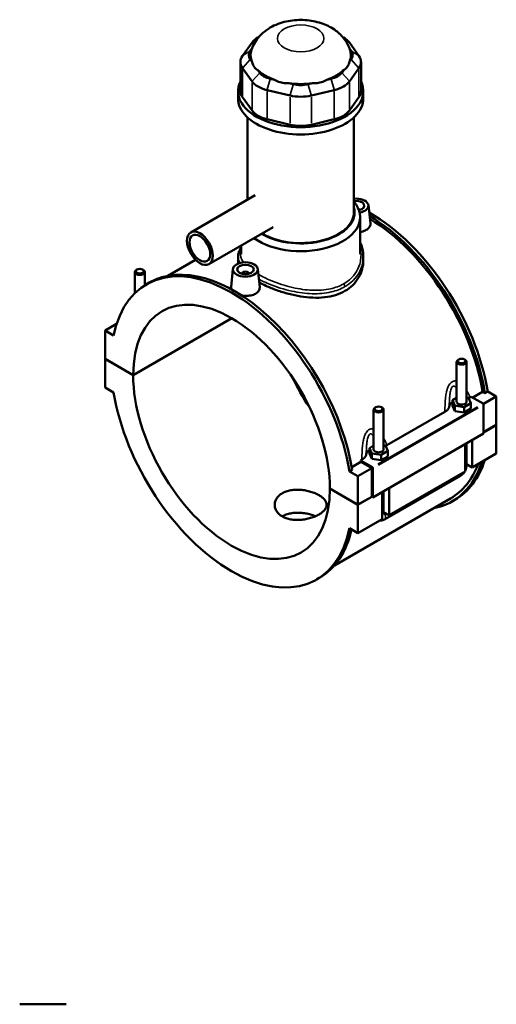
# Model space of a CAD drawing. Header units: inches. Extents: x -1 to 49.1, y -1.4 to 48.5.
# Tile 9 of 9: x 37.8 to 49.1, y 25.1 to 48.5. Entities that reach past the tile are written whole.
import ezdxf

# ---------------------------------------------------------------- set-up
doc = ezdxf.new("R2010")
doc.units = ezdxf.units.IN
doc.header["$MEASUREMENT"] = 0
doc.layers.add('Visible (ANSI)', color=7, linetype='Continuous', lineweight=50)
doc.layers.add('Visible Narrow (ANSI)', color=7, linetype='Continuous', lineweight=35)

msp = doc.modelspace()

# ---------------------------------------------------------------- linework, layer by layer
at = {"layer": 'Visible (ANSI)'}
for p, q in [((43.435, 48.071), (43.414, 48.058)), ((45.425, 48.071), (45.446, 48.058)), ((43.273, 47.936), (43.047, 47.621)), ((43.23, 47.74), (43.272, 47.798)), ((45.813, 47.621), (45.587, 47.936)), ((45.588, 47.798), (45.63, 47.74)), ((43.273, 47.476), (43.23, 47.536)), ((45.63, 47.536), (45.587, 47.476)), ((42.996, 47.476), (42.996, 46.783)), ((43.047, 47.33), (43.273, 47.015)), ((43.456, 47.221), (43.413, 47.281)), ((45.447, 47.281), (45.404, 47.221)), ((45.587, 47.015), (45.813, 47.33)), ((45.864, 47.476), (45.864, 46.783)), ((43.811, 47.052), (43.707, 47.077)), ((45.153, 47.077), (45.049, 47.052)), ((43.631, 46.809), (44.177, 46.679)), ((44.253, 46.947), (44.148, 46.972)), ((44.712, 46.972), (44.607, 46.947)), ((44.683, 46.679), (45.229, 46.809)), ((42.942, 46.612), (42.942, 46.783)), ((43.273, 46.323), (43.047, 46.637)), ((45.813, 46.637), (45.587, 46.323)), ((45.918, 46.612), (45.918, 46.783)), ((43.165, 44.205), (43.165, 46.161)), ((44.177, 45.986), (43.631, 46.117)), ((45.229, 46.117), (44.683, 45.986)), ((45.695, 43.902), (45.695, 46.161)), ((43.345, 44.309), (41.816, 43.428)), ((46.04, 44.072), (46.086, 43.643)), ((45.824, 43.965), (45.824, 43.957)), ((45.844, 42.908), (45.844, 43.794)), ((43.779, 43.555), (42.25, 42.674)), ((43.016, 42.908), (43.016, 43.115)), ((42.942, 42.851), (42.942, 42.763)), ((45.918, 42.851), (45.918, 42.763)), ((41.93, 42.775), (41.271, 42.395)), ((40.487, 41.984), (40.487, 42.486)), ((40.538, 42.543), (40.522, 42.534)), ((40.672, 42.543), (40.689, 42.534)), ((40.724, 42.17), (40.724, 42.486)), ((42.82, 42.557), (42.774, 42.127)), ((43.036, 42.443), (43.036, 42.45)), ((43.194, 42.443), (43.194, 42.45)), ((43.41, 42.557), (43.455, 42.129)), ((40.766, 42.196), (40.832, 42.234)), ((40.055, 41.253), (39.781, 41.094)), ((40.083, 41.333), (40.082, 41.332)), ((40.082, 41.332), (40.082, 41.332)), ((40.082, 41.33), (40.082, 41.332)), ((40.448, 40.036), (42.794, 41.387)), ((42.796, 41.386), (40.448, 40.033)), ((39.984, 40.977), (39.781, 41.094)), ((39.781, 41.094), (39.781, 40.42)), ((39.781, 40.42), (40.448, 40.036)), ((39.781, 40.417), (39.784, 40.419)), ((39.781, 40.417), (39.781, 39.743)), ((40.448, 40.033), (39.781, 40.417)), ((48.136, 39.405), (48.136, 40.353)), ((48.188, 40.411), (48.171, 40.401)), ((48.322, 40.411), (48.338, 40.401)), ((48.373, 39.405), (48.373, 40.353)), ((39.781, 39.743), (39.984, 39.626)), ((48.518, 39.504), (48.753, 39.639)), ((48.81, 39.606), (48.753, 39.639)), ((48.876, 39.644), (48.81, 39.606)), ((48.876, 39.644), (49.079, 39.527)), ((48.136, 39.497), (48.035, 39.439)), ((48.035, 39.439), (48.094, 39.313)), ((48.035, 39.31), (48.035, 39.439)), ((48.035, 39.31), (48.094, 39.184)), ((48.094, 39.184), (48.094, 39.313)), ((48.094, 39.313), (48.313, 39.279)), ((48.313, 39.279), (48.474, 39.371)), ((48.415, 39.498), (48.373, 39.504)), ((48.474, 39.371), (48.415, 39.498)), ((48.452, 39.505), (48.484, 39.523)), ((48.474, 39.243), (48.474, 39.371)), ((48.484, 39.523), (48.764, 39.362)), ((49.079, 39.527), (48.774, 39.351)), ((48.778, 39.337), (48.778, 38.647)), ((49.079, 39.527), (49.079, 38.852)), ((46.164, 39.217), (46.164, 38.269)), ((46.215, 39.275), (46.198, 39.265)), ((46.349, 39.275), (46.366, 39.265)), ((46.4, 39.217), (46.4, 38.269)), ((46.479, 38.369), (47.858, 39.163)), ((48.094, 39.184), (48.313, 39.15)), ((48.313, 39.15), (48.313, 39.279)), ((48.313, 39.15), (48.474, 39.243)), ((48.778, 38.679), (49.079, 38.852)), ((49.079, 38.849), (48.778, 38.676)), ((49.076, 38.851), (49.079, 38.849)), ((49.079, 38.849), (49.079, 38.175)), ((48.778, 38.647), (46.148, 37.132)), ((46.442, 38.362), (46.4, 38.368)), ((48.338, 37.748), (48.338, 38.394)), ((48.373, 37.892), (48.373, 38.414)), ((48.505, 38.49), (48.505, 37.844)), ((46.164, 38.361), (46.062, 38.303)), ((46.062, 38.303), (46.121, 38.177)), ((46.062, 38.174), (46.062, 38.303)), ((46.062, 38.174), (46.121, 38.048)), ((46.121, 38.048), (46.121, 38.177)), ((46.121, 38.177), (46.341, 38.143)), ((46.341, 38.143), (46.501, 38.235)), ((46.341, 38.014), (46.341, 38.143)), ((46.501, 38.235), (46.442, 38.362)), ((46.501, 38.106), (46.501, 38.235)), ((49.079, 38.175), (48.505, 37.844)), ((45.643, 37.848), (45.859, 37.973)), ((45.853, 38.008), (45.885, 38.027)), ((46.134, 37.847), (45.853, 38.008)), ((46.12, 37.823), (45.859, 37.973)), ((46.121, 38.048), (46.341, 38.014)), ((46.341, 38.014), (46.501, 38.106)), ((48.505, 37.844), (48.373, 37.921)), ((45.654, 37.788), (45.588, 37.75)), ((45.791, 37.633), (45.588, 37.75)), ((46.12, 37.823), (45.791, 37.633)), ((46.12, 37.148), (46.12, 37.823)), ((46.148, 37.132), (46.148, 37.823)), ((48.338, 37.748), (46.532, 36.708)), ((45.791, 36.959), (45.791, 37.633)), ((46.424, 36.606), (48.23, 37.645)), ((45.124, 37.343), (45.791, 36.959)), ((45.124, 37.34), (45.127, 37.341)), ((45.791, 36.956), (45.124, 37.34)), ((46.365, 36.612), (46.365, 37.258)), ((46.4, 37.277), (46.4, 36.756)), ((46.532, 37.354), (46.532, 36.708)), ((47.989, 37.105), (45.232, 35.517)), ((45.791, 36.959), (46.12, 37.148)), ((46.123, 37.147), (45.791, 36.956)), ((46.12, 37.148), (46.148, 37.132)), ((48.028, 37.036), (48.094, 37.074)), ((45.791, 36.281), (45.791, 36.956)), ((46.532, 36.708), (46.4, 36.784)), ((46.365, 36.612), (45.791, 36.281)), ((45.588, 36.398), (45.791, 36.281)), ((44.806, 35.18), (44.872, 35.218)), ((37.751, 25.088), (38.855, 25.088))]:
    msp.add_line(p, q, dxfattribs=at)
for centre, major_axis, ratio, start_param, end_param in [((43.884, 47.79), (-0.661, 0), 0.575862, 5.50164, 5.890486), ((44.976, 47.79), (-0.661, 0), 0.575862, 3.534292, 3.923138), ((43.658, 47.638), (-0.463, 0), 0.575862, 5.890486, 6.675884), ((44.43, 47.638), (-1.191, 0), 0.575862, 6.090501, 6.521997), ((44.43, 47.638), (1.191, 0), 0.575862, 6.044373, 6.47587), ((45.202, 47.638), (0.463, 0), 0.575862, 5.890486, 6.675884), ((43.658, 47.476), (-0.661, 0), 0.575862, 5.890486, 6.675884), ((45.202, 47.476), (0.661, 0), 0.575862, 5.890486, 6.675884), ((44.43, 47.638), (1.191, 0), 0.575862, 3.688179, 4.165803), ((44.43, 47.638), (1.191, 0), 0.575862, 5.258975, 5.736599), ((43.884, 47.323), (-0.463, 0), 0.575862, 0.392699, 1.178097), ((44.976, 47.323), (0.463, 0), 0.575862, 5.105088, 5.890486), ((44.43, 46.783), (-1.488, 0), 0.575862, 6.011728, 9.696235), ((43.884, 47.161), (0.661, 0), 0.575862, 3.534292, 4.31969), ((44.43, 47.638), (1.191, 0), 0.575862, 4.473577, 4.951201), ((44.43, 47.193), (-0.463, 0), 0.575862, 1.178097, 1.963495), ((44.976, 47.161), (0.661, 0), 0.575862, 5.105088, 5.890486), ((44.43, 46.612), (-1.488, 0), 0.575862, 0, 3.141593), ((43.658, 46.783), (-0.661, 0), 0.575862, 0, 0.392699), ((44.43, 47.031), (0.661, 0), 0.575862, 4.31969, 5.105088), ((45.202, 46.783), (0.661, 0), 0.575862, 5.890486, 6.283185), ((43.884, 46.469), (-0.661, 0), 0.575862, 0.392699, 1.178097), ((44.976, 46.469), (0.661, 0), 0.575862, 5.105088, 5.890486), ((44.43, 46.338), (-0.661, 0), 0.575862, 1.178097, 1.963495), ((45.745, 44.061), (0.295, 0), 0.575862, 5.010537, 8.025021), ((44.43, 43.794), (1.414, 0), 0.575862, 3.809012, 6.74614), ((44.43, 43.902), (1.281, 0), 0.575862, 3.900758, 6.444002), ((45.745, 44.061), (0.197, 0), 0.575862, 5.078012, 8.112151), ((45.745, 43.965), (0.0787, 0), 0.575862, 6.114496, 7.111146), ((44.43, 43.902), (1.265, 0), 0.575862, 3.900415, 6.283185), ((46.074, 40.581), (-2.02, 3.508), 0.578093, 4.13462, 5.505182), ((46.008, 40.544), (2.02, -3.508), 0.578093, 0.993028, 2.337563), ((46.008, 40.544), (-1.98, 3.439), 0.578093, 4.138795, 5.476093), ((42.786, 38.688), (-2.02, 3.508), 0.578093, 4.13462, 6.864821), ((42.852, 38.726), (-2.02, 3.508), 0.578093, 4.13462, 6.283185), ((40.605, 42.486), (0.118, 0), 0.575862, 2.360047, 7.064731), ((43.115, 42.45), (-0.0787, 0), 0.575862, 2.972903, 6.451874), ((42.786, 38.688), (-1.65, 2.866), 0.578093, 3.92952, 7.069922), ((48.255, 40.353), (-0.118, 0), 0.575862, 5.50164, 10.206324), ((42.786, 38.688), (1.65, -2.866), 0.578093, 3.92952, 7.069922), ((46.074, 40.581), (1.65, -2.866), 0.578093, 4.58842, 4.836358), ((42.786, 38.688), (2.02, -3.508), 0.578093, 4.13462, 6.864821), ((48.255, 39.276), (-0.295, 0), 0.575862, 5.550783, 6.193258), ((48.255, 39.405), (-0.118, 0), 0.575862, 0, 3.141593), ((48.764, 39.345), (-0.0098, 0.0171), 0.578093, 3.928925, 5.499721), ((46.282, 39.217), (-0.118, 0), 0.575862, 5.50164, 10.206324), ((46.282, 38.14), (-0.295, 0), 0.575862, 5.550783, 6.193258), ((46.282, 38.269), (-0.118, 0), 0.575862, 0, 3.141593), ((43.115, 38.877), (-1.98, 3.439), 0.578093, 4.138795, 4.148949), ((46.008, 40.544), (2.02, -3.508), 0.578093, 6.084831, 6.766019), ((46.008, 40.544), (1.98, -3.439), 0.578093, 0, 0.443171), ((46.074, 40.581), (2.02, -3.508), 0.578093, 0, 0.482834), ((46.134, 37.831), (0.0098, -0.0171), 0.578093, 0.787332, 2.358128), ((42.852, 38.726), (2.02, -3.508), 0.578093, 0, 0.558197)]:
    msp.add_ellipse(centre, major_axis=major_axis, ratio=ratio, start_param=start_param, end_param=end_param, dxfattribs=at)
for centre, major_axis, ratio in [((42.033, 43.051), (-0.217, 0.377), 0.578093), ((42.033, 43.051), (-0.174, 0.302), 0.578093), ((43.115, 42.547), (0.295, 0), 0.575862), ((43.115, 42.547), (0.197, 0), 0.575862), ((40.605, 42.505), (0.0945, 0), 0.575862), ((48.255, 40.372), (0.0945, 0), 0.575862), ((46.282, 39.236), (0.0945, 0), 0.575862)]:
    msp.add_ellipse(centre, major_axis=major_axis, ratio=ratio, dxfattribs=at)
for points, knots in [([(45.599, 47.769), (45.567, 47.861), (45.523, 47.942), (45.41, 48.096), (45.339, 48.163), (45.169, 48.291), (45.068, 48.342), (44.84, 48.428), (44.712, 48.456), (44.451, 48.481), (44.317, 48.477), (44.054, 48.436), (43.923, 48.4), (43.675, 48.282), (43.557, 48.204), (43.377, 48.006), (43.31, 47.904), (43.265, 47.778), (43.263, 47.774), (43.261, 47.769)], [0.978083, 0.978083, 0.978083, 0.978083, 1.185423, 1.185423, 1.438851, 1.438851, 1.776154, 1.776154, 2.192364, 2.192364, 2.618544, 2.618544, 3.045426, 3.045426, 3.445537, 3.445537, 3.724104, 3.724104, 3.734306, 3.734306, 3.734306, 3.734306]), ([(43.273, 47.476), (43.275, 47.467), (43.278, 47.459), (43.291, 47.416), (43.307, 47.384), (43.326, 47.359), (43.344, 47.334), (43.367, 47.31), (43.4, 47.289), (43.407, 47.285), (43.413, 47.281)], [-0.4425768, -0.4425768, -0.4425768, -0.4425768, -0.3612, -0.3612, 0, 0, 0, 0.3612, 0.3612, 0.4425768, 0.4425768, 0.4425768, 0.4425768]), ([(45.447, 47.281), (45.454, 47.285), (45.46, 47.289), (45.493, 47.31), (45.516, 47.334), (45.534, 47.359), (45.553, 47.384), (45.569, 47.416), (45.582, 47.459), (45.585, 47.467), (45.587, 47.476)], [-0.4425768, -0.4425768, -0.4425768, -0.4425768, -0.3612, -0.3612, 0, 0, 0, 0.3612, 0.3612, 0.4425768, 0.4425768, 0.4425768, 0.4425768]), ([(43.811, 47.052), (43.82, 47.046), (43.83, 47.041), (43.883, 47.013), (43.929, 46.997), (43.973, 46.986), (44.016, 46.976), (44.066, 46.97), (44.126, 46.97), (44.137, 46.971), (44.148, 46.972)], [-0.4425768, -0.4425768, -0.4425768, -0.4425768, -0.3612, -0.3612, 0, 0, 0, 0.3612, 0.3612, 0.4425768, 0.4425768, 0.4425768, 0.4425768]), ([(44.712, 46.972), (44.723, 46.971), (44.734, 46.97), (44.794, 46.97), (44.844, 46.976), (44.887, 46.986), (44.931, 46.997), (44.977, 47.013), (45.03, 47.041), (45.04, 47.046), (45.049, 47.052)], [-0.4425768, -0.4425768, -0.4425768, -0.4425768, -0.3612, -0.3612, 0, 0, 0, 0.3612, 0.3612, 0.4425768, 0.4425768, 0.4425768, 0.4425768]), ([(46.086, 43.643), (46.086, 43.639), (46.087, 43.635), (46.087, 43.604), (46.078, 43.576), (46.044, 43.525), (46.017, 43.503), (45.987, 43.485)], [4.5214418, 4.5214418, 4.5214418, 4.5214418, 4.5750462, 4.5750462, 4.9019975, 4.9019975, 5.2289487, 5.2289487, 5.2289487, 5.2289487]), ([(45.987, 43.485), (45.957, 43.468), (45.918, 43.453), (45.866, 43.442), (45.855, 43.44), (45.844, 43.439)], [0, 0, 0, 0, 0.3269513, 0.3269513, 0.4093657, 0.4093657, 0.4093657, 0.4093657]), ([(42.942, 42.851), (42.942, 42.886), (42.947, 42.921), (42.969, 42.99), (42.987, 43.025), (43.011, 43.062), (43.014, 43.066), (43.016, 43.07)], [20.131518, 20.131518, 20.131518, 20.131518, 20.633906, 20.633906, 21.168181, 21.168181, 21.23021, 21.23021, 21.23021, 21.23021]), ([(45.844, 43.191), (45.865, 43.145), (45.881, 43.098), (45.91, 42.985), (45.918, 42.918), (45.918, 42.851)], [30.488914, 30.488914, 30.488914, 30.488914, 30.974488, 30.974488, 31.635584, 31.635584, 31.635584, 31.635584]), ([(45.918, 42.763), (45.918, 42.695), (45.909, 42.624), (45.872, 42.485), (45.844, 42.416), (45.768, 42.288), (45.721, 42.228), (45.612, 42.121), (45.549, 42.075), (45.482, 42.036)], [20.148425, 20.148425, 20.148425, 20.148425, 20.868326, 20.868326, 21.588228, 21.588228, 22.30813, 22.30813, 23.028031, 23.028031, 23.028031, 23.028031]), ([(42.783, 42.074), (42.777, 42.088), (42.773, 42.102), (42.773, 42.12), (42.774, 42.123), (42.774, 42.127)], [4.3829545, 4.3829545, 4.3829545, 4.3829545, 4.5750462, 4.5750462, 4.6273998, 4.6273998, 4.6273998, 4.6273998]), ([(43.455, 42.129), (43.456, 42.124), (43.456, 42.12), (43.456, 42.089), (43.448, 42.061), (43.413, 42.011), (43.387, 41.988), (43.357, 41.97)], [7.1359162, 7.1359162, 7.1359162, 7.1359162, 7.1895206, 7.1895206, 7.5164718, 7.5164718, 7.8434231, 7.8434231, 7.8434231, 7.8434231]), ([(45.482, 42.036), (45.416, 41.998), (45.34, 41.965), (45.177, 41.914), (45.089, 41.896), (44.905, 41.876), (44.81, 41.873), (44.619, 41.881), (44.523, 41.891), (44.337, 41.921), (44.241, 41.941), (44.05, 41.991), (43.955, 42.02), (43.771, 42.086), (43.683, 42.121), (43.546, 42.184), (43.493, 42.21), (43.444, 42.236)], [0, 0, 0, 0, 0.719902, 0.719902, 1.439803, 1.439803, 2.159705, 2.159705, 2.879606, 2.879606, 3.598957, 3.598957, 4.318307, 4.318307, 5.037657, 5.037657, 5.528276, 5.528276, 5.528276, 5.528276]), ([(43.357, 41.97), (43.326, 41.953), (43.288, 41.938), (43.204, 41.921), (43.158, 41.918), (43.086, 41.92), (43.055, 41.924), (43.025, 41.929)], [2.6144744, 2.6144744, 2.6144744, 2.6144744, 2.9414257, 2.9414257, 3.2683769, 3.2683769, 3.4924263, 3.4924263, 3.4924263, 3.4924263]), ([(47.858, 39.163), (47.888, 39.18), (47.912, 39.201), (47.947, 39.245), (47.957, 39.268), (47.961, 39.292)], [-0.6413414, -0.6413414, -0.6413414, -0.6413414, -0.3137871, -0.3137871, 0, 0, 0, 0]), ([(45.885, 38.027), (45.915, 38.044), (45.939, 38.065), (45.974, 38.109), (45.984, 38.132), (45.988, 38.156)], [-0.6413414, -0.6413414, -0.6413414, -0.6413414, -0.3137871, -0.3137871, 0, 0, 0, 0]), ([(48.23, 37.645), (48.248, 37.656), (48.264, 37.668), (48.293, 37.695), (48.305, 37.71), (48.32, 37.731), (48.324, 37.736), (48.327, 37.742)], [3.1415927, 3.1415927, 3.1415927, 3.1415927, 3.4557519, 3.4557519, 3.7699112, 3.7699112, 3.8682842, 3.8682842, 3.8682842, 3.8682842]), ([(48.338, 37.761), (48.341, 37.766), (48.343, 37.772), (48.354, 37.795), (48.361, 37.813), (48.37, 37.852), (48.373, 37.872), (48.373, 37.892)], [3.9900665, 3.9900665, 3.9900665, 3.9900665, 4.0840704, 4.0840704, 4.3982297, 4.3982297, 4.712389, 4.712389, 4.712389, 4.712389]), ([(44.867, 36.727), (44.839, 36.711), (44.808, 36.696), (44.741, 36.667), (44.704, 36.654), (44.628, 36.632), (44.588, 36.622), (44.509, 36.607), (44.469, 36.602), (44.391, 36.596), (44.351, 36.595), (44.272, 36.598), (44.232, 36.603), (44.156, 36.616), (44.12, 36.626), (44.052, 36.65), (44.021, 36.664), (43.966, 36.695), (43.94, 36.714), (43.895, 36.755), (43.875, 36.778), (43.844, 36.826), (43.832, 36.852), (43.816, 36.903), (43.813, 36.929), (43.813, 36.98), (43.816, 37.006), (43.832, 37.058), (43.844, 37.083), (43.875, 37.132), (43.895, 37.154), (43.94, 37.196), (43.966, 37.214), (44.021, 37.246), (44.052, 37.26), (44.12, 37.284), (44.156, 37.293), (44.232, 37.307), (44.272, 37.311), (44.351, 37.314), (44.391, 37.313), (44.469, 37.307), (44.509, 37.302), (44.588, 37.287), (44.628, 37.278), (44.704, 37.255), (44.741, 37.242), (44.808, 37.214), (44.839, 37.198), (44.894, 37.167), (44.92, 37.149), (44.965, 37.113), (44.985, 37.093), (45.016, 37.054), (45.028, 37.034), (45.044, 36.994), (45.047, 36.974), (45.047, 36.935), (45.044, 36.915), (45.028, 36.875), (45.016, 36.855), (44.985, 36.816), (44.965, 36.797), (44.92, 36.76), (44.894, 36.743), (44.867, 36.727)], [0, 0, 0, 0, 0.296077, 0.296077, 0.592153, 0.592153, 0.88823, 0.88823, 1.184306, 1.184306, 1.48037, 1.48037, 1.776434, 1.776434, 2.072498, 2.072498, 2.368563, 2.368563, 2.664627, 2.664627, 2.960691, 2.960691, 3.256755, 3.256755, 3.552819, 3.552819, 3.848895, 3.848895, 4.144972, 4.144972, 4.441049, 4.441049, 4.737125, 4.737125, 5.033202, 5.033202, 5.329278, 5.329278, 5.625355, 5.625355, 5.921431, 5.921431, 6.217495, 6.217495, 6.51356, 6.51356, 6.809624, 6.809624, 7.105688, 7.105688, 7.401752, 7.401752, 7.697816, 7.697816, 7.99388, 7.99388, 8.289944, 8.289944, 8.58602, 8.58602, 8.882097, 8.882097, 9.178174, 9.178174, 9.47425, 9.47425, 9.47425, 9.47425]), ([(44.78, 36.684), (44.778, 36.685), (44.776, 36.686), (44.741, 36.701), (44.704, 36.714), (44.628, 36.735), (44.588, 36.744), (44.509, 36.758), (44.469, 36.763), (44.391, 36.768), (44.351, 36.768), (44.272, 36.764), (44.232, 36.76), (44.156, 36.745), (44.119, 36.735), (44.052, 36.711), (44.021, 36.697), (43.993, 36.681), (43.993, 36.681), (43.992, 36.68)], [2.644872, 2.644872, 2.644872, 2.644872, 2.662549, 2.662549, 2.958385, 2.958385, 3.254221, 3.254221, 3.550057, 3.550057, 3.845899, 3.845899, 4.141741, 4.141741, 4.437583, 4.437583, 4.733425, 4.733425, 4.738081, 4.738081, 4.738081, 4.738081]), ([(46.309, 36.58), (46.324, 36.578), (46.339, 36.578), (46.374, 36.583), (46.392, 36.589), (46.414, 36.6), (46.419, 36.603), (46.424, 36.606)], [2.6025278, 2.6025278, 2.6025278, 2.6025278, 2.7863637, 2.7863637, 3.0520987, 3.0520987, 3.1415927, 3.1415927, 3.1415927, 3.1415927])]:
    msp.add_open_spline(points, degree=3, knots=knots, dxfattribs=at)
for points in [[(42.952, 42.689), (42.945, 42.714), (42.942, 42.739), (42.942, 42.763)], [(48.42, 39.489), (48.431, 39.494), (48.442, 39.499), (48.452, 39.505)], [(46.447, 38.352), (46.458, 38.358), (46.469, 38.363), (46.479, 38.369)]]:
    msp.add_open_spline(points, degree=3, dxfattribs=at)
at = {"layer": 'Visible Narrow (ANSI)'}
for p, q in [((43.381, 48.006), (43.279, 47.939)), ((45.479, 48.006), (45.581, 47.939)), ((43.221, 47.734), (43.056, 47.627)), ((45.639, 47.734), (45.804, 47.627)), ((43.221, 47.525), (43.056, 47.34)), ((45.639, 47.525), (45.804, 47.34)), ((43.047, 46.672), (43.047, 47.295)), ((45.813, 47.295), (45.813, 46.672)), ((43.447, 47.211), (43.282, 47.026)), ((43.703, 47.064), (43.635, 46.823)), ((45.157, 47.064), (45.225, 46.823)), ((45.413, 47.211), (45.578, 47.026)), ((43.273, 46.981), (43.273, 46.357)), ((44.249, 46.933), (44.181, 46.692)), ((44.611, 46.933), (44.679, 46.692)), ((45.587, 46.357), (45.587, 46.981)), ((43.631, 46.151), (43.631, 46.775)), ((44.177, 46.644), (44.177, 46.021)), ((44.683, 46.021), (44.683, 46.644)), ((45.229, 46.775), (45.229, 46.151)), ((48.633, 39.286), (46.265, 37.923)), ((46.279, 37.898), (48.647, 39.262))]:
    msp.add_line(p, q, dxfattribs=at)
msp.add_ellipse((44.43, 48.037), major_axis=(-0.552, 0), ratio=0.575862, dxfattribs=at)
for centre, major_axis, ratio, start_param, end_param in [((45.436, 42.166), (-0.033, 0.0573), 0.578093, 3.989577, 5.081323), ((48.171, 37.748), (0.059, -0.102), 0.578093, 0.039559, 0.751625), ((48.255, 37.892), (0.118, 0), 0.575862, 5.537057, 6.243915), ((46.282, 36.756), (0.118, 0), 0.575862, 5.537057, 6.243915), ((46.365, 36.708), (0.059, -0.102), 0.578093, 0.096552, 1.834497)]:
    msp.add_ellipse(centre, major_axis=major_axis, ratio=ratio, start_param=start_param, end_param=end_param, dxfattribs=at)
for points, knots in [([(45.844, 43.061), (45.869, 42.954), (45.87, 42.843), (45.814, 42.573), (45.725, 42.419), (45.546, 42.267), (45.501, 42.235), (45.452, 42.207)], [31.050154, 31.050154, 31.050154, 31.050154, 32.212701, 32.212701, 33.979954, 33.979954, 34.512244, 34.512244, 34.512244, 34.512244]), ([(43.072, 42.715), (43.072, 42.715), (43.071, 42.716), (43.011, 42.797), (42.987, 42.877), (43.003, 42.977), (43.008, 42.997), (43.016, 43.017)], [18.960293, 18.960293, 18.960293, 18.960293, 18.967156, 18.967156, 20.408642, 20.408642, 20.776666, 20.776666, 20.776666, 20.776666]), ([(45.482, 42.139), (45.534, 42.168), (45.581, 42.202), (45.768, 42.36), (45.863, 42.518), (45.912, 42.74), (45.918, 42.796), (45.918, 42.851)], [-34.512244, -34.512244, -34.512244, -34.512244, -33.979954, -33.979954, -32.212701, -32.212701, -31.635584, -31.635584, -31.635584, -31.635584]), ([(45.452, 42.207), (45.359, 42.153), (45.253, 42.113), (45.003, 42.057), (44.856, 42.046), (44.551, 42.059), (44.393, 42.082), (44.059, 42.159), (43.882, 42.217), (43.614, 42.329), (43.513, 42.379), (43.423, 42.431)], [11.504081, 11.504081, 11.504081, 11.504081, 12.508458, 12.508458, 13.701281, 13.701281, 14.903704, 14.903704, 16.305537, 16.305537, 17.26114, 17.26114, 17.26114, 17.26114]), ([(43.435, 42.317), (43.512, 42.276), (43.596, 42.236), (43.85, 42.131), (44.033, 42.073), (44.38, 41.997), (44.543, 41.975), (44.86, 41.966), (45.014, 41.979), (45.275, 42.04), (45.385, 42.083), (45.482, 42.139)], [-17.062481, -17.062481, -17.062481, -17.062481, -16.305537, -16.305537, -14.903704, -14.903704, -13.701281, -13.701281, -12.508458, -12.508458, -11.504081, -11.504081, -11.504081, -11.504081]), ([(48.136, 39.894), (48.124, 39.897), (48.11, 39.899), (48.083, 39.898), (48.068, 39.896), (48.046, 39.888), (48.038, 39.884), (48.03, 39.88), (48.022, 39.875), (48.014, 39.87), (47.994, 39.853), (47.983, 39.841), (47.962, 39.813), (47.953, 39.798), (47.932, 39.758), (47.922, 39.732), (47.906, 39.681), (47.899, 39.656), (47.885, 39.591), (47.879, 39.551), (47.868, 39.46), (47.864, 39.408), (47.859, 39.299), (47.858, 39.241), (47.858, 39.177), (47.858, 39.17), (47.858, 39.163)], [-3.038079, -3.038079, -3.038079, -3.038079, -2.905274, -2.905274, -2.761735, -2.761735, -2.675177, -2.675177, -2.675177, -2.58862, -2.58862, -2.44508, -2.44508, -2.304165, -2.304165, -2.099394, -2.099394, -1.908781, -1.908781, -1.623189, -1.623189, -1.251919, -1.251919, -0.83598, -0.83598, -0.781638, -0.781638, -0.781638, -0.781638]), ([(47.961, 39.292), (47.961, 39.323), (47.962, 39.354), (47.965, 39.426), (47.967, 39.468), (47.972, 39.539), (47.976, 39.57), (47.983, 39.619), (47.986, 39.638), (47.994, 39.675), (47.999, 39.694), (48.009, 39.721), (48.013, 39.732), (48.023, 39.75), (48.029, 39.758), (48.038, 39.767), (48.042, 39.77), (48.046, 39.772), (48.05, 39.774), (48.053, 39.776), (48.064, 39.778), (48.071, 39.777), (48.084, 39.772), (48.09, 39.768), (48.106, 39.755), (48.115, 39.745), (48.128, 39.726), (48.132, 39.72), (48.136, 39.713)], [0.976344, 0.976344, 0.976344, 0.976344, 1.251919, 1.251919, 1.623189, 1.623189, 1.908781, 1.908781, 2.099394, 2.099394, 2.304165, 2.304165, 2.44508, 2.44508, 2.58862, 2.58862, 2.675177, 2.675177, 2.675177, 2.761735, 2.761735, 2.905274, 2.905274, 3.04619, 3.04619, 3.250961, 3.250961, 3.357597, 3.357597, 3.357597, 3.357597]), ([(48.452, 39.505), (48.45, 39.511), (48.448, 39.517), (48.427, 39.569), (48.406, 39.614), (48.379, 39.661), (48.376, 39.667), (48.373, 39.672)], [-4.5687165, -4.5687165, -4.5687165, -4.5687165, -4.5143746, -4.5143746, -4.0984353, -4.0984353, -4.0457288, -4.0457288, -4.0457288, -4.0457288]), ([(46.164, 38.758), (46.151, 38.761), (46.137, 38.763), (46.11, 38.762), (46.096, 38.76), (46.073, 38.752), (46.065, 38.748), (46.057, 38.744), (46.049, 38.739), (46.041, 38.734), (46.021, 38.717), (46.01, 38.705), (45.989, 38.677), (45.98, 38.662), (45.959, 38.622), (45.949, 38.596), (45.933, 38.545), (45.926, 38.52), (45.912, 38.455), (45.906, 38.415), (45.895, 38.324), (45.891, 38.272), (45.886, 38.163), (45.885, 38.105), (45.885, 38.041), (45.885, 38.034), (45.885, 38.027)], [-3.037699, -3.037699, -3.037699, -3.037699, -2.904895, -2.904895, -2.761356, -2.761356, -2.674798, -2.674798, -2.674798, -2.58824, -2.58824, -2.444701, -2.444701, -2.303786, -2.303786, -2.099015, -2.099015, -1.908403, -1.908403, -1.622812, -1.622812, -1.251543, -1.251543, -0.835598, -0.835598, -0.781259, -0.781259, -0.781259, -0.781259]), ([(45.988, 38.156), (45.988, 38.187), (45.989, 38.218), (45.992, 38.29), (45.994, 38.332), (46, 38.403), (46.003, 38.434), (46.01, 38.483), (46.013, 38.502), (46.021, 38.539), (46.026, 38.558), (46.036, 38.585), (46.041, 38.596), (46.051, 38.614), (46.056, 38.621), (46.065, 38.631), (46.069, 38.634), (46.073, 38.636), (46.077, 38.638), (46.081, 38.64), (46.091, 38.642), (46.098, 38.641), (46.111, 38.636), (46.118, 38.632), (46.133, 38.619), (46.142, 38.609), (46.155, 38.59), (46.159, 38.584), (46.164, 38.576)], [0.975965, 0.975965, 0.975965, 0.975965, 1.251543, 1.251543, 1.622812, 1.622812, 1.908403, 1.908403, 2.099015, 2.099015, 2.303786, 2.303786, 2.444701, 2.444701, 2.58824, 2.58824, 2.674798, 2.674798, 2.674798, 2.761356, 2.761356, 2.904895, 2.904895, 3.04581, 3.04581, 3.250581, 3.250581, 3.357218, 3.357218, 3.357218, 3.357218]), ([(46.479, 38.369), (46.477, 38.375), (46.475, 38.381), (46.454, 38.433), (46.433, 38.477), (46.406, 38.525), (46.403, 38.531), (46.4, 38.536)], [-4.5683372, -4.5683372, -4.5683372, -4.5683372, -4.5139982, -4.5139982, -4.0980527, -4.0980527, -4.0453495, -4.0453495, -4.0453495, -4.0453495])]:
    msp.add_open_spline(points, degree=3, knots=knots, dxfattribs=at)
msp.add_open_spline([(42.942, 42.851), (42.942, 42.801), (42.956, 42.75), (42.983, 42.699)], degree=3, dxfattribs=at)

doc.saveas('drawing.dxf')
